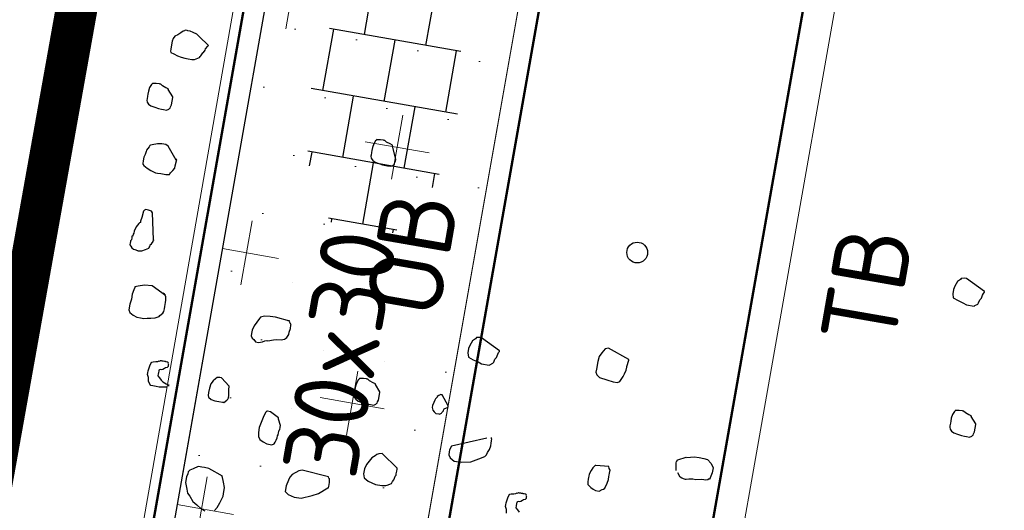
# Model space of a CAD drawing. Header units: metres. Extents: x 2514 to 227642, y 1683 to 852646.
# Tile 155 of 256: x 113811.71 to 113816.44, y 426277.42 to 426279.78. Entities that reach past the tile are written whole.
import ezdxf
from ezdxf.enums import TextEntityAlignment as Align
from ezdxf.lldxf.tags import DXFTag

# ---------------------------------------------------------------- set-up
doc = ezdxf.new("R2010")
doc.units = ezdxf.units.M
doc.linetypes.add('XX-CENTER', pattern=[8, 5, -1, 1, -1])
for name, color, linetype, lineweight in [('B-WE-KG-GRENS_PERCEEL-GV', 252, 'KG-PERCEEL', 18), ('N-WE-GR-BOMENZAND-A-200', 32, 'Continuous', 18), ('N-WE-GR-BOMENZAND-G', 30, 'Continuous', 35), ('N-WE-GR-BOOM-S', 94, 'Continuous', 25), ('N-WE-KG-WERKGRENS-G', 7, 'XX-CENTER', 35), ('N-WE-VH-KANTOPSLUITING-T18', 1, 'Continuous', 18), ('N-WE-VH-KANTOPSLUITING_ACHTERKANTBAND-G', 1, 'Continuous', 50), ('N-WE-VH-KANTOPSLUITING_OPSLUITBAND_100X200-G', 1, 'Continuous', 18), ('N-WE-VH-KANTOPSLUITING_TROTTOIRBAND_130 150-G', 2, 'Continuous', 13), ('N-WE-VH-VERHARDING_TEGEL-S', 1, 'Continuous', 25), ('N-WE-VH-VERKANTING-G', 252, 'Continuous', 5)]:
    doc.layers.add(name, color=color, linetype=linetype, lineweight=lineweight)
doc.styles.add('NLCS-ISO', font='NLCS-ISO.ttf', dxfattribs={"height": 1.8})
doc.styles.add('NLCS-ISO-M200-T18', font='NLCS-ISO.ttf', dxfattribs={"height": 0.36})
doc.styles.get("Standard").update_dxf_attribs({"font": 'romans'})
tags = doc.linetypes.add('KG-PERCEEL', pattern='A,5.5,-2,["P",Standard,S=1.8,R=0,X=-0.5,Y=-0.9],-2,5.5,-2,[5,NLCS.SHX,S=0.75,R=0,X=0,Y=0],-2', length=19).pattern_tags.tags
tags[6] = DXFTag(74, 10)

# ---------------------------------------------------------------- blocks, each defined once
blk = doc.blocks.new('SVH-TEGEL_300X300_DUN_HALFST_KL-SO')
for p, q in [((1.110223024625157e-15, -1.78372119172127), (1.110223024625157e-15, 1.78372119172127)), ((-1.83708385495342, 1.5), (-1.499999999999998, 1.5)), ((-1.499999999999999, -1.600165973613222), (-1.499999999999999, 1.600165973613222)), ((2.220446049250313e-15, 1.5), (1.500000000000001, 1.5)), ((1.500000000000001, -1.600165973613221), (1.500000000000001, 1.600165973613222)), ((-3.08021532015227, 0.7500000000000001), (-2.999999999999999, 0.7500000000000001)), ((-2.999999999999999, -0.8349495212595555), (-2.999999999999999, 0.834949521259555)), ((-1.499999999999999, 0.7500000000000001), (1.110223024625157e-15, 0.7500000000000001)), ((1.500000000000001, 0.7500000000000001), (3, 0.7500000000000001)), ((3, -0.8349495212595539), (3, 0.8349495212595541)), ((-2.999999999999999, 0), (-1.499999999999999, 0)), ((0, 0), (1.500000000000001, 0)), ((3, 0), (3.39489953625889, 0)), ((-3.08021532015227, -0.7500000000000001), (-3, -0.7500000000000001)), ((-1.5, -0.7500000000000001), (0, -0.7500000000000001)), ((1.499999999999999, -0.7500000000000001), (3, -0.7500000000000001)), ((-1.837083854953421, -1.5), (-1.499999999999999, -1.5)), ((1.110223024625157e-15, -1.5), (1.500000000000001, -1.5))]:
    blk.add_line(p, q)
at = {"style": 'NLCS-ISO'}
blk.add_attdef('FORMAAT', text='', height=1.8, dxfattribs=at).set_placement((-3.18021532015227, -2.887924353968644e-16), align=Align.MIDDLE_RIGHT)
blk.add_attdef('KLEUR', text='', height=1.8, dxfattribs=at).set_placement((3.49489953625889, -6.891423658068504e-16), align=Align.MIDDLE_LEFT)
at = {"style": 'NLCS-ISO', "flags": 1}
blk.add_attdef('FUNCTIE', text='', height=1.8, dxfattribs=at).set_placement((0.1159930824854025, -3.584775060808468), align=Align.MIDDLE_CENTER)
blk = doc.blocks.new('SGR-BOOM_11')
at = {"flags": 128}
for points in [[(-4.403274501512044, 1.249938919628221), (-4.508570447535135, 1.317928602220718), (-4.533227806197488, 1.336581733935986), (-4.570534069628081, 1.349019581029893), (-4.601421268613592, 1.355234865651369), (-4.626296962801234, 1.355234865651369), (-4.632308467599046, 1.355234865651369), (-4.650968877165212, 1.355234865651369), (-4.657184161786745, 1.349019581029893), (-4.669614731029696, 1.342804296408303), (-4.688056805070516, 1.324143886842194), (-4.712947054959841, 1.299690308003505), (-4.737604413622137, 1.281029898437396), (-4.750034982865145, 1.256161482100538), (-4.756264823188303, 1.231285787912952), (-4.756264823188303, 1.194394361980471), (-4.756264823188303, 1.150865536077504), (-4.756264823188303, 1.132212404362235), (-4.750034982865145, 1.119774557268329), (-4.719147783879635, 1.113559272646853), (-4.681856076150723, 1.10153626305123), (-4.644739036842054, 1.095313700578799), (-4.60765110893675, 1.089098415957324), (-4.576763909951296, 1.089098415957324), (-4.539443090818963, 1.089098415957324), (-4.514785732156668, 1.095313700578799), (-4.483694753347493, 1.113559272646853), (-4.471467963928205, 1.119774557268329), (-4.465238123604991, 1.132212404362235), (-4.459037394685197, 1.138427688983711), (-4.446592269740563, 1.169518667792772), (-4.44037698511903, 1.175741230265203), (-4.428150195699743, 1.200609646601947), (-4.428150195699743, 1.21263265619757), (-4.409489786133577, 1.243723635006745), (-4.403274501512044, 1.249938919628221)], [(-4.657184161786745, 0.7048133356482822), (-4.712947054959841, 0.766995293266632), (-4.712947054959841, 0.7732105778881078), (-4.737604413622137, 0.7794331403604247), (-4.774910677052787, 0.7918709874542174), (-4.793352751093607, 0.8038939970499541), (-4.799582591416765, 0.8038939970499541), (-4.805797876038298, 0.8038939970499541), (-4.836685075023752, 0.8038939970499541), (-4.867776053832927, 0.7980862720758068), (-4.873991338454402, 0.7980862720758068), (-4.873991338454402, 0.7918709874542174), (-4.880206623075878, 0.7856484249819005), (-4.892433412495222, 0.7545574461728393), (-4.898648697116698, 0.7172511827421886), (-4.898648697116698, 0.6865750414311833), (-4.898648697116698, 0.6679219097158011), (-4.898648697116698, 0.6430462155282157), (-4.898648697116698, 0.630608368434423), (-4.892433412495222, 0.6119552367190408), (-4.873991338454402, 0.593716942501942), (-4.84911564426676, 0.5812790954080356), (-4.812013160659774, 0.5750638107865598), (-4.774910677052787, 0.5688412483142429), (-4.743819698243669, 0.5688412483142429), (-4.725377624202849, 0.5688412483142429), (-4.694286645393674, 0.5688412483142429), (-4.675830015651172, 0.5812790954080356), (-4.669614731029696, 0.5874943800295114), (-4.663399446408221, 0.593716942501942), (-4.663399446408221, 0.605739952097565), (-4.657184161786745, 0.6243930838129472), (-4.657184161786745, 0.699012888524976), (-4.657184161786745, 0.7048133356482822)], [(-2.440190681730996, 0.4822057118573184), (-2.495939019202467, 0.605739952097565), (-2.495939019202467, 0.6119552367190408), (-2.520814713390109, 0.6181705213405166), (-2.557917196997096, 0.630608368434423), (-2.576373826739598, 0.6430462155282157), (-2.582589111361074, 0.6430462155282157), (-2.58880439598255, 0.6430462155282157), (-2.619895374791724, 0.6430462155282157), (-2.650782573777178, 0.6368309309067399), (-2.656997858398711, 0.6368309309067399), (-2.656997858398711, 0.630608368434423), (-2.663213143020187, 0.6243930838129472), (-2.675439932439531, 0.593716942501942), (-2.681669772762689, 0.5564034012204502), (-2.681669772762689, 0.5253124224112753), (-2.681669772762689, 0.5066592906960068), (-2.681669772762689, 0.4822057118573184), (-2.681669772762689, 0.4697678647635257), (-2.675439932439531, 0.4511147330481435), (-2.656997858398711, 0.4324543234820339), (-2.632122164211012, 0.4200237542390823), (-2.595019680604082, 0.4138011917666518), (-2.557917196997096, 0.407585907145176), (-2.526826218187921, 0.407585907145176), (-2.508384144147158, 0.407585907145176), (-2.477293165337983, 0.407585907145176), (-2.458851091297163, 0.4200237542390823), (-2.452621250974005, 0.4262390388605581), (-2.446405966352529, 0.4324543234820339), (-2.446405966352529, 0.4448921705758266), (-2.440190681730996, 0.4635453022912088), (-2.440190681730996, 0.4759831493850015), (-2.440190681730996, 0.4822057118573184)], [(3.35434682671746, 0.2073576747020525), (3.162415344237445, 0.3002157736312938), (3.143754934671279, 0.3002157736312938), (3.112867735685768, 0.294000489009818), (3.106652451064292, 0.2815626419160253), (3.08177675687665, 0.2566869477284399), (3.06333468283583, 0.2073576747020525), (3.057119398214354, 0.1762666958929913), (3.057119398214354, 0.1327378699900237), (3.069549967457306, 0.09584644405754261), (3.119083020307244, 0.07719331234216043), (3.168616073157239, 0.06475546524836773), (3.205733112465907, 0.05231761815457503), (3.279938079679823, 0.05231761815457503), (3.286153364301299, 0.05853290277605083), (3.311029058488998, 0.07719331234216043), (3.317244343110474, 0.08962388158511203), (3.32345962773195, 0.1203000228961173), (3.335686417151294, 0.1389604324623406), (3.34190170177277, 0.1700514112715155), (3.348116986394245, 0.188704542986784), (3.35434682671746, 0.2011423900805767), (3.35434682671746, 0.2073576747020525)], [(0.09870214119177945, -1.028821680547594), (-0.1118897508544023, -0.9546167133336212), (-0.1427769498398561, -0.9670545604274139), (-0.1674343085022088, -1.010161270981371), (-0.1860947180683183, -1.047474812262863), (-0.192310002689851, -1.097218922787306), (-0.192310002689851, -1.171423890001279), (-0.192310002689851, -1.202514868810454), (-0.1798648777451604, -1.226975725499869), (-0.1489922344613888, -1.245628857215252), (-0.07458348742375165, -1.258066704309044), (-0.01280908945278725, -1.26428198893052), (0.03071245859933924, -1.26428198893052), (0.04915453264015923, -1.251844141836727), (0.05538437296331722, -1.239406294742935), (0.07404478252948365, -1.196292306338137), (0.08024551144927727, -1.171423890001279), (0.09248685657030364, -1.134110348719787), (0.09248685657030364, -1.103434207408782), (0.09248685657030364, -1.097218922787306), (0.09870214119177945, -1.03503696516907), (0.09870214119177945, -1.028821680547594)], [(3.492393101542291, -1.059912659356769), (3.436630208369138, -0.9981455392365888), (3.436630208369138, -0.9919229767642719), (3.411754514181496, -0.9857076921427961), (3.374652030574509, -0.9732698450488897), (3.356006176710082, -0.960831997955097), (3.349776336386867, -0.960831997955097), (3.343561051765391, -0.960831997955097), (3.31268840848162, -0.960831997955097), (3.281801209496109, -0.9670545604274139), (3.275571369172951, -0.9670545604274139), (3.275571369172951, -0.9732698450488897), (3.269356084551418, -0.9794851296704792), (3.256925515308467, -1.010161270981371), (3.250710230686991, -1.047474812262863), (3.250710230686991, -1.078565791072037), (3.250710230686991, -1.097218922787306), (3.250710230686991, -1.121679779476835), (3.250710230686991, -1.134110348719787), (3.256925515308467, -1.15277075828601), (3.275571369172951, -1.171423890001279), (3.300243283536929, -1.183861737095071), (3.33754954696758, -1.190077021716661), (3.374652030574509, -1.196292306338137), (3.40553922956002, -1.196292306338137), (3.424185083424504, -1.196292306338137), (3.455072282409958, -1.196292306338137), (3.473732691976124, -1.183861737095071), (3.4799479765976, -1.177639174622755), (3.486163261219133, -1.171423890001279), (3.486163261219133, -1.158986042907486), (3.492393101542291, -1.140332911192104), (3.492393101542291, -1.066127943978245), (3.492393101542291, -1.059912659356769)], [(-1.139755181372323, -1.158986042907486), (-1.331686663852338, -1.066127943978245), (-1.350347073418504, -1.066127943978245), (-1.381234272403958, -1.072343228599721), (-1.387449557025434, -1.084781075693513), (-1.412325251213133, -1.109241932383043), (-1.430767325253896, -1.158986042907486), (-1.436982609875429, -1.190077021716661), (-1.436982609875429, -1.233191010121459), (-1.42455204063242, -1.27049727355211), (-1.3750044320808, -1.289157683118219), (-1.325471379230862, -1.301588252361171), (-1.288368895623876, -1.313611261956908), (-1.214163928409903, -1.313611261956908), (-1.207948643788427, -1.307395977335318), (-1.183072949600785, -1.289157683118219), (-1.176857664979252, -1.276719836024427), (-1.170642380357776, -1.245628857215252), (-1.158415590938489, -1.226975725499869), (-1.152185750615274, -1.196292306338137), (-1.145970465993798, -1.177639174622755), (-1.139755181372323, -1.165201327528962), (-1.139755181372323, -1.158986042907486)], [(-2.204941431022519, -1.747225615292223), (-2.26068976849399, -1.685458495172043), (-2.26068976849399, -1.679243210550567), (-2.285347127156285, -1.67302064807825), (-2.322667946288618, -1.660590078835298), (-2.341110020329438, -1.648152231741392), (-2.347325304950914, -1.648152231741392), (-2.353555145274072, -1.648152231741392), (-2.3844277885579, -1.648152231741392), (-2.415518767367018, -1.654367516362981), (-2.421734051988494, -1.654367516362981), (-2.421734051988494, -1.660590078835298), (-2.427760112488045, -1.666805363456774), (-2.440190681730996, -1.697896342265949), (-2.446405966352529, -1.734795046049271), (-2.446405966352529, -1.765886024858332), (-2.446405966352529, -1.784539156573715), (-2.446405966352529, -1.808992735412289), (-2.446405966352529, -1.821430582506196), (-2.440190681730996, -1.840083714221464), (-2.421734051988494, -1.858736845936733), (-2.396872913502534, -1.871174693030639), (-2.359770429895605, -1.877397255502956), (-2.322667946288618, -1.883612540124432), (-2.291576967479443, -1.883612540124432), (-2.273120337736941, -1.883612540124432), (-2.242029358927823, -1.883612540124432), (-2.223587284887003, -1.871174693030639), (-2.217372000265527, -1.864959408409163), (-2.211142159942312, -1.858736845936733), (-2.211142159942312, -1.846306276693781), (-2.204941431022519, -1.827645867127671), (-2.204941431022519, -1.75344817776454), (-2.204941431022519, -1.747225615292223)], [(-1.534403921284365, -1.76753809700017), (-1.610472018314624, -1.67302064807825), (-1.6166873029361, -1.67302064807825), (-1.622698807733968, -1.67302064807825), (-1.635143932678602, -1.679243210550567), (-1.641359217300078, -1.685458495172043), (-1.653789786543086, -1.697896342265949), (-1.653789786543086, -1.704111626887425), (-1.666234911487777, -1.722357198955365), (-1.672231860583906, -1.734795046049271), (-1.678461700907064, -1.759663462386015), (-1.684676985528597, -1.79075444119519), (-1.684676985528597, -1.808992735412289), (-1.672231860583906, -1.833868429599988), (-1.660005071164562, -1.846306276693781), (-1.641359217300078, -1.858736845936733), (-1.610472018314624, -1.858736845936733), (-1.604256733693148, -1.858736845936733), (-1.585596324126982, -1.846306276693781), (-1.585596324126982, -1.840083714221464), (-1.579381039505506, -1.833868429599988), (-1.573165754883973, -1.821430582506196), (-1.573165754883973, -1.815215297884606), (-1.567154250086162, -1.803192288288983), (-1.534403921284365, -1.779975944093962), (-1.534403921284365, -1.773760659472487), (-1.534403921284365, -1.76753809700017)], [(-3.641545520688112, -1.945379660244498), (-3.728399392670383, -1.877397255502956), (-3.746841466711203, -1.877397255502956), (-3.771717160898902, -1.883612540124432), (-3.783943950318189, -1.896050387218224), (-3.802589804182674, -1.920511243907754), (-3.82125021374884, -1.951602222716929), (-3.827465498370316, -1.995123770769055), (-3.827465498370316, -2.038237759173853), (-3.827465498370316, -2.069328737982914), (-3.82125021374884, -2.081766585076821), (-3.790159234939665, -2.100419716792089), (-3.753056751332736, -2.106642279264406), (-3.715954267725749, -2.106642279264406), (-3.678648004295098, -2.106642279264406), (-3.672636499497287, -2.106642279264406), (-3.666421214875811, -2.106642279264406), (-3.641545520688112, -2.081766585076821), (-3.635330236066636, -2.069328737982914), (-3.629100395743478, -2.056890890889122), (-3.629100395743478, -2.032022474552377), (-3.641545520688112, -1.96403279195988), (-3.641545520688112, -1.957817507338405), (-3.641545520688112, -1.945379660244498)], [(0.08627157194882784, -2.075551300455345), (-0.03748100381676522, -2.087981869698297), (-0.04369628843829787, -2.087981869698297), (-0.04991157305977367, -2.094204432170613), (-0.06234214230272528, -2.112442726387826), (-0.07458348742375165, -2.143533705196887), (-0.0870140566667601, -2.180839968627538), (-0.0870140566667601, -2.199500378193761), (-0.0870140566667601, -2.211523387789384), (-0.0870140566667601, -2.230176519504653), (-0.0870140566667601, -2.255044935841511), (-0.08079877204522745, -2.279920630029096), (-0.06234214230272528, -2.292358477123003), (-0.04991157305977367, -2.304796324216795), (-0.02503587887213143, -2.316812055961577), (-0.0003785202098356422, -2.323034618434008), (0.03672396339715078, -2.323034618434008), (0.06159965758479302, -2.304796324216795), (0.07404478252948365, -2.298573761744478), (0.08627157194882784, -2.286135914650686), (0.09870214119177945, -2.236391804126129), (0.1049174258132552, -2.199500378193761), (0.1049174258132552, -2.168409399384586), (0.1049174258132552, -2.155971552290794), (0.1049174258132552, -2.137318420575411), (0.1049174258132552, -2.106642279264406), (0.09248685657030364, -2.094204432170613), (0.08627157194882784, -2.075551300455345)], [(-3.121499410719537, -2.162186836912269), (-3.208134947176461, -2.118658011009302), (-3.239022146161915, -2.118658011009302), (-3.245237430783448, -2.118658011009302), (-3.251452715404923, -2.131095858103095), (-3.263897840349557, -2.168409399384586), (-3.276328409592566, -2.21773867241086), (-3.28855519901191, -2.286135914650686), (-3.28855519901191, -2.335465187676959), (-3.282339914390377, -2.372778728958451), (-3.263897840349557, -2.397647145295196), (-3.226780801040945, -2.415892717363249), (-3.189489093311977, -2.428330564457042), (-3.158601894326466, -2.428330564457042), (-3.139941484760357, -2.428330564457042), (-3.121499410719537, -2.415892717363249), (-3.115284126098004, -2.397647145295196), (-3.109054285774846, -2.378994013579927), (-3.10283900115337, -2.354125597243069), (-3.10283900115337, -2.335465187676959), (-3.096623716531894, -2.323034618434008), (-3.096623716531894, -2.304796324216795), (-3.096623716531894, -2.292358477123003), (-3.096623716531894, -2.279920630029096), (-3.090408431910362, -2.27370534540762), (-3.090408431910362, -2.248829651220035), (-3.090408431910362, -2.230176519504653), (-3.121499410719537, -2.174624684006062), (-3.121499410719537, -2.162186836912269)], [(-1.913914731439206, -2.440761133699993), (-2.080985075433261, -2.329249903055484), (-2.112076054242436, -2.335465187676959), (-2.130518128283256, -2.347903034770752), (-2.14296325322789, -2.360340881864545), (-2.173850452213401, -2.385216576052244), (-2.211142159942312, -2.459421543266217), (-2.223587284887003, -2.502943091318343), (-2.223587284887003, -2.552279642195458), (-2.211142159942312, -2.589585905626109), (-2.16782439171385, -2.614046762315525), (-2.09341564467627, -2.632699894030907), (-2.031437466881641, -2.632699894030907), (-1.994349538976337, -2.62647733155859), (-1.981904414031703, -2.620262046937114), (-1.944801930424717, -2.595801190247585), (-1.938586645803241, -2.577148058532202), (-1.92614152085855, -2.558494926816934), (-1.92614152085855, -2.552279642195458), (-1.920144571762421, -2.521188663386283), (-1.913914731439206, -2.50916565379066), (-1.913914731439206, -2.496727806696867), (-1.913914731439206, -2.471852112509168), (-1.913914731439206, -2.4531989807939), (-1.913914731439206, -2.440761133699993)], [(-2.55170191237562, -2.638915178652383), (-2.81182685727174, -2.620262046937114), (-2.842714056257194, -2.632699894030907), (-2.898462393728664, -2.676228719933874), (-2.917122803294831, -2.707319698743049), (-2.923338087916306, -2.737995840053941), (-2.935579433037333, -2.793955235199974), (-2.935579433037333, -2.849507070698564), (-2.904692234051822, -2.874375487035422), (-2.842714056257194, -2.886813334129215), (-2.774724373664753, -2.886813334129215), (-2.675439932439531, -2.843284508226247), (-2.619895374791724, -2.812193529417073), (-2.539256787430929, -2.744211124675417), (-2.533041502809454, -2.744211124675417), (-2.533041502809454, -2.725557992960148), (-2.533041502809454, -2.713120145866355), (-2.533041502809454, -2.688659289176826), (-2.539256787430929, -2.657568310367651), (-2.545486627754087, -2.651353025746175), (-2.55170191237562, -2.638915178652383)]]:
    blk.add_lwpolyline(points, close=True, dxfattribs=at)
for points in [[(-4.521001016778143, 0.1103512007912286), (-4.620081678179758, 0.2280849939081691), (-4.644739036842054, 0.2405228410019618), (-4.681856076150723, 0.2405228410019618), (-4.725377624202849, 0.2343002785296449), (-4.774910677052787, 0.2156471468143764), (-4.787137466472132, 0.2094318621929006), (-4.793352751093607, 0.2032092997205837), (-4.799582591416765, 0.191193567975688), (-4.81822844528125, 0.1538800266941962), (-4.81822844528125, 0.1414421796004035), (-4.824443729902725, 0.1103512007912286), (-4.83067357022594, 0.08589762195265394), (-4.83067357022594, 0.04858408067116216), (-4.83067357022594, 0.02371566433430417), (-4.83067357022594, 0.01749310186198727), (-4.81822844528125, 0.005062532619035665), (-4.781125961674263, -0.013183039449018), (-4.743819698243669, -0.0318361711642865), (-4.694286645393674, -0.0442740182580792), (-4.675830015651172, -0.0442740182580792), (-4.644739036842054, -0.0442740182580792), (-4.595205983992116, -0.0442740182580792), (-4.55810350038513, -0.0380514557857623), (-4.55810350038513, -0.0318361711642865), (-4.551888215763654, -0.0193983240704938), (-4.533227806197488, 0.005062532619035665), (-4.521001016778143, 0.02993094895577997), (-4.521001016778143, 0.05480664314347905), (-4.514785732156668, 0.1165737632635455), (-4.514785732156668, 0.1165737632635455), (-4.521001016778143, 0.1103512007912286), (-4.514785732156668, 0.1165737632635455), (-4.514785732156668, 0.1165737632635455), (-4.521001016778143, 0.1165737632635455)], [(-4.601421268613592, -0.6822577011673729), (-4.657184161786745, -0.4281442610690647), (-4.669614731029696, -0.4157064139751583), (-4.700501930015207, -0.4094838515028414), (-4.725377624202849, -0.4094838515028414), (-4.737604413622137, -0.4157064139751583), (-4.743819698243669, -0.4281442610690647), (-4.750034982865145, -0.4903262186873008), (-4.756264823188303, -0.5272176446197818), (-4.756264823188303, -0.5334329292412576), (-4.756264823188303, -0.5396554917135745), (-4.762480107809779, -0.5458707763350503), (-4.768695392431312, -0.5520933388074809), (-4.787137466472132, -0.5893996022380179), (-4.799582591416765, -0.6325135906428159), (-4.799582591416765, -0.6511667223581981), (-4.805797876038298, -0.6636045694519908), (-4.805797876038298, -0.6822577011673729), (-4.812013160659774, -0.6822577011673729), (-4.812013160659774, -0.6884729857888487), (-4.812013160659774, -0.7009108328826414), (-4.812013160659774, -0.7191564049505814), (-4.81822844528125, -0.7315869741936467), (-4.81822844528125, -0.7440248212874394), (-4.81822844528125, -0.7502473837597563), (-4.81822844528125, -0.7689005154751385), (-4.805797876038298, -0.7813383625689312), (-4.793352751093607, -0.7937689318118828), (-4.774910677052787, -0.8057919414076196), (-4.762480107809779, -0.8057919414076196), (-4.737604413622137, -0.8120072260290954), (-4.731592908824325, -0.8120072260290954), (-4.694286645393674, -0.8057919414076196), (-4.663399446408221, -0.787553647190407), (-4.632308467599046, -0.7689005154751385), (-4.632308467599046, -0.7626779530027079), (-4.632308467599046, -0.7564626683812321), (-4.626296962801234, -0.7564626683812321), (-4.626296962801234, -0.7378095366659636), (-4.613866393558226, -0.7253716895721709), (-4.601421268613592, -0.7009108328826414), (-4.601421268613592, -0.6822577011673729), (-4.601421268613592, -0.6822577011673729), (-4.601421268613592, -0.6884729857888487)], [(-4.397059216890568, -1.190077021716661), (-4.539443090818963, -1.121679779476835), (-4.613866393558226, -1.127895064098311), (-4.669614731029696, -1.146548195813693), (-4.700501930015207, -1.158986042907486), (-4.700501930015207, -1.165201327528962), (-4.706717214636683, -1.190077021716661), (-4.712947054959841, -1.233191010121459), (-4.712947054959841, -1.282935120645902), (-4.719147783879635, -1.332264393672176), (-4.719147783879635, -1.388231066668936), (-4.706717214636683, -1.412691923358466), (-4.669614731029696, -1.431345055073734), (-4.632308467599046, -1.443782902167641), (-4.595205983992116, -1.443782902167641), (-4.564318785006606, -1.443782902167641), (-4.533227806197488, -1.43756033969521), (-4.496125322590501, -1.431345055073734), (-4.459037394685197, -1.418907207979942), (-4.421920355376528, -1.400668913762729), (-4.415705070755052, -1.388231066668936), (-4.39082937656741, -1.363355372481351), (-4.384614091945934, -1.344702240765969), (-4.384614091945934, -1.319826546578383), (-4.384614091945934, -1.295372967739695), (-4.384614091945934, -1.258066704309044), (-4.384614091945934, -1.233191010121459), (-4.39082937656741, -1.202514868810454), (-4.409489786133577, -1.177639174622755), (-4.421920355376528, -1.171423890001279)], [(-3.177043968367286, -1.226975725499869), (-3.319646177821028, -1.214537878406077), (-3.344318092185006, -1.214537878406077), (-3.369193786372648, -1.214537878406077), (-3.424942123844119, -1.220753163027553), (-3.437168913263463, -1.226975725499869), (-3.462044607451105, -1.239406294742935), (-3.468259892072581, -1.251844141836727), (-3.505362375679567, -1.332264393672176), (-3.517807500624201, -1.375793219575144), (-3.517807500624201, -1.406469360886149), (-3.517807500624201, -1.431345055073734), (-3.505362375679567, -1.449998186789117), (-3.486716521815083, -1.462436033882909), (-3.468259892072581, -1.481089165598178), (-3.437168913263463, -1.481089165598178), (-3.400066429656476, -1.468651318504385), (-3.381420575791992, -1.456213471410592), (-3.36296394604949, -1.449998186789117), (-3.350533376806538, -1.449998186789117), (-3.300985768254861, -1.431345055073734), (-3.276328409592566, -1.425122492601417), (-3.226780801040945, -1.418907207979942), (-3.19568982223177, -1.406469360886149), (-3.189489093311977, -1.400668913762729), (-3.177043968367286, -1.388231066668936), (-3.164817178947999, -1.357140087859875), (-3.164817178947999, -1.332264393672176), (-3.158601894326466, -1.295372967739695), (-3.158601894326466, -1.26428198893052), (-3.158601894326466, -1.258066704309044), (-3.171032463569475, -1.245628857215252), (-3.177043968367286, -1.233191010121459), (-3.177043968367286, -1.226975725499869), (-3.183259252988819, -1.226975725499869), (-3.19568982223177, -1.226975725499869), (-3.19568982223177, -1.220753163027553)], [(-4.229988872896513, -2.056890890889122), (-4.304193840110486, -2.069328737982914), (-4.33508103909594, -2.069328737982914), (-4.366172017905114, -2.069328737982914), (-4.384614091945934, -2.069328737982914), (-4.397059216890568, -2.056890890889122), (-4.415705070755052, -2.032022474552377), (-4.421920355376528, -1.995123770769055), (-4.434147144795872, -1.970255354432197), (-4.434147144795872, -1.951602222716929), (-4.434147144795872, -1.932941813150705), (-4.428150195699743, -1.883612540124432), (-4.421920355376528, -1.858736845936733), (-4.415705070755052, -1.846306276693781), (-4.403274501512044, -1.840083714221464), (-4.378602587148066, -1.833868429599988), (-4.359956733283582, -1.827645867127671), (-4.347511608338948, -1.821430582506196), (-4.341296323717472, -1.821430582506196), (-4.33508103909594, -1.815215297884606), (-4.329069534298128, -1.815215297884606), (-4.322854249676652, -1.815215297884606), (-4.316624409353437, -1.815215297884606), (-4.310409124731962, -1.815215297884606), (-4.297978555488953, -1.815215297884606), (-4.291763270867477, -1.815215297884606), (-4.285533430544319, -1.815215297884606), (-4.27953648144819, -1.815215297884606), (-4.267091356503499, -1.815215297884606), (-4.260876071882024, -1.821430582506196), (-4.260876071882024, -1.827645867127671), (-4.254660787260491, -1.840083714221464), (-4.254660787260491, -1.846306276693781), (-4.254660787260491, -1.858736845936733), (-4.260876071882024, -1.871174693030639), (-4.273306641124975, -1.877397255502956), (-4.27953648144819, -1.877397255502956), (-4.285533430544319, -1.883612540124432), (-4.297978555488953, -1.896050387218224), (-4.310409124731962, -1.9022656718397), (-4.322854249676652, -1.9022656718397), (-4.33508103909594, -1.908488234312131), (-4.33508103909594, -1.914288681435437), (-4.33508103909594, -1.920511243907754), (-4.33508103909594, -1.932941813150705), (-4.33508103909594, -1.939164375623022), (-4.33508103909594, -1.945379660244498), (-4.33508103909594, -1.96403279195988), (-4.316624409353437, -1.98269320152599), (-4.297978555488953, -2.001346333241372), (-4.27953648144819, -2.013369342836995), (-4.260876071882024, -2.019584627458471), (-4.242215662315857, -2.025799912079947), (-4.229988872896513, -2.032022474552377), (-4.223773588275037, -2.032022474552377), (-4.217558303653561, -2.032022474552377), (-4.217558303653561, -2.038237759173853), (-4.217558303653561, -2.04446032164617)], [(0.7304778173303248, -2.001346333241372), (0.7180326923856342, -1.932941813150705), (0.7180326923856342, -1.92672652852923), (0.7180326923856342, -1.914288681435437), (0.7242479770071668, -1.908073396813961), (0.7242479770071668, -1.9022656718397), (0.7304778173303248, -1.896050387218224), (0.8046827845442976, -1.858736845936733), (0.8108835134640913, -1.858736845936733), (0.8790915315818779, -1.840083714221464), (0.928624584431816, -1.840083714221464), (0.9719423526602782, -1.840083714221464), (1.009044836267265, -1.846306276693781), (1.052362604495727, -1.877397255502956), (1.077238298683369, -1.914288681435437), (1.077238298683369, -1.945379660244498), (1.077238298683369, -1.96403279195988), (1.064793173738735, -2.013369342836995), (1.064793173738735, -2.025799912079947), (1.058592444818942, -2.025799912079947), (1.046147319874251, -2.038237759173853), (1.027705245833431, -2.04446032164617), (0.9903844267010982, -2.04446032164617), (0.9348398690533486, -2.056890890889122), (0.9037488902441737, -2.056890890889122), (0.8666464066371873, -2.063113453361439), (0.841770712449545, -2.069328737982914), (0.8357737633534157, -2.069328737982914), (0.823328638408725, -2.069328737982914), (0.7984529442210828, -2.063113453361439), (0.7800108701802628, -2.056890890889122), (0.7518164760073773, -2.021243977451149)], [(-1.115097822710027, -2.007561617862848), (-1.436982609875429, -2.143533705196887), (-1.44941317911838, -2.180839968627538), (-1.44941317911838, -2.199500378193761), (-1.44941317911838, -2.230176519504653), (-1.430767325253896, -2.255044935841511), (-1.387449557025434, -2.279920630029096), (-1.319459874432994, -2.279920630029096), (-1.226390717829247, -2.261267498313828), (-1.158415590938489, -2.21773867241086), (-1.102652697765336, -2.187062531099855), (-1.090222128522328, -2.168409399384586), (-1.084006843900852, -2.143533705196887), (-1.071561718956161, -2.112442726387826), (-1.06555021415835, -2.075551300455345), (-1.06555021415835, -2.050675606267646), (-1.06555021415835, -2.025799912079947), (-1.06555021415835, -2.007561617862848), (-1.071561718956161, -2.007561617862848), (-1.071561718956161, -2.001346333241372), (-1.071561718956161, -1.995123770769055)], [(-0.8054252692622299, -2.688659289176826), (-0.8116405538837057, -2.651353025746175), (-0.8238673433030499, -2.62647733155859), (-0.8238673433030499, -2.608239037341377), (-0.8238673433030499, -2.589585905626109), (-0.8178558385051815, -2.539841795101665), (-0.8116405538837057, -2.514966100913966), (-0.8054252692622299, -2.502943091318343), (-0.7929801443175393, -2.496727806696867), (-0.7683227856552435, -2.490512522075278), (-0.749662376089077, -2.484289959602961), (-0.7372318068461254, -2.478074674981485), (-0.7310165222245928, -2.478074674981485), (-0.724801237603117, -2.471852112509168), (-0.718571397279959, -2.471852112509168), (-0.7125744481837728, -2.471852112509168), (-0.7063446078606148, -2.471852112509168), (-0.700129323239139, -2.471852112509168), (-0.6876841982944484, -2.471852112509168), (-0.6814834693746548, -2.471852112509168), (-0.6752536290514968, -2.471852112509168), (-0.6690383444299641, -2.471852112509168), (-0.6568115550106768, -2.471852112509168), (-0.6505962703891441, -2.478074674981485), (-0.6505962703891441, -2.484289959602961), (-0.6443664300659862, -2.496727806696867), (-0.6443664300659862, -2.502943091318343), (-0.6443664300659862, -2.514966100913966), (-0.6505962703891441, -2.527403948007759), (-0.6630268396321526, -2.533619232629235), (-0.6690383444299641, -2.533619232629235), (-0.6752536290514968, -2.539841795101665), (-0.6876841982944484, -2.552279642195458), (-0.700129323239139, -2.558494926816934), (-0.7125744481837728, -2.558494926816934), (-0.724801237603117, -2.56471021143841), (-0.724801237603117, -2.570932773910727), (-0.724801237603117, -2.577148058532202), (-0.724801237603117, -2.589585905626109), (-0.724801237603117, -2.595801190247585), (-0.724801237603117, -2.602023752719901), (-0.724801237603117, -2.620262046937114), (-0.7063446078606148, -2.638915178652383), (-0.6876841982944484, -2.657568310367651)], [(-3.573555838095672, -3.146734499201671), (-3.554895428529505, -3.115643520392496), (-3.536249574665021, -3.066314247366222), (-3.524022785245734, -3.022785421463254), (-3.517807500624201, -2.998331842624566), (-3.517807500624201, -2.973456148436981), (-3.517807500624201, -2.9116890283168), (-3.536249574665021, -2.861944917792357), (-3.56112526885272, -2.806393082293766), (-3.567340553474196, -2.806393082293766), (-3.573555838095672, -2.800177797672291), (-3.579567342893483, -2.800177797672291), (-3.579567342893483, -2.800177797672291), (-3.666421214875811, -2.769086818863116), (-3.697308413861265, -2.756648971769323), (-3.740626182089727, -2.756648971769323), (-3.765487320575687, -2.756648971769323), (-3.783943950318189, -2.756648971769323), (-3.802589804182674, -2.756648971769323), (-3.845922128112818, -2.787739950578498), (-3.877013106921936, -2.806393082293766), (-3.88923989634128, -2.824631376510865), (-3.88923989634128, -2.843284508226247), (-3.895455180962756, -2.874375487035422), (-3.895455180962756, -2.929927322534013), (-3.870783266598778, -2.992109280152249), (-3.858352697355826, -3.029007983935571), (-3.833477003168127, -3.053876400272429), (-3.796374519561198, -3.097405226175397), (-3.753056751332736, -3.121866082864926), (-3.703509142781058, -3.152957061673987), (-3.666421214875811, -3.165387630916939)]]:
    blk.add_lwpolyline(points, dxfattribs=at)
blk.add_circle((0, 0), 0.1)

msp = doc.modelspace()

# ---------------------------------------------------------------- hatches: boundary and pattern name
at = {"layer": 'N-WE-GR-BOMENZAND-A-200', "lineweight": 5, "ltscale": 0.2}
h = msp.add_hatch(dxfattribs=at)
h.set_pattern_fill('AGR-BOMENZAND-SO', color=252, scale=0.2, pattern_type=2)
h.set_pattern_definition([(350.0500476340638, (0, 0), (0.1503322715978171, 0.2782089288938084), [0, -0.3]), (350.0500476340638, (0, 0), (0.7235918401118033, 0.5076069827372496), [0.3125, -0.9375]), (80.05004763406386, (0.1269017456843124, -0.1808979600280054), (-0.5076069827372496, 0.7235918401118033), [0.3124999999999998, -0.9374999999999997])])
h.paths.add_polyline_path([(113813.3996677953, 426282.7558786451), (113814.5814095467, 426282.5473446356), (113813.1867124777, 426274.6437333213), (113812.0049707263, 426274.8522673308)])
at = {"layer": 'N-WE-VH-VERKANTING-G', "ltscale": 0.2}
h = msp.add_hatch(dxfattribs=at)
h.set_pattern_fill('ANSI31', color=256, scale=0.2, angle=45)
h.set_pattern_definition([(80.05004763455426, (113662.6247653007, 426390.9573887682), (-0.625449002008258, 0.1097203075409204), [])])
edge = h.paths.add_edge_path()
edge.add_line((113821.77048481, 426280.1314931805), (113823.7744089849, 426279.9782758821))
edge.add_line((113823.7744089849, 426279.9782758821), (113823.8095836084, 426280.1751588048))
edge.add_line((113823.8095836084, 426280.1751588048), (113829.890761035, 426279.4962211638))
edge.add_line((113829.890761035, 426279.4962211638), (113829.7162633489, 426278.5196500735))
edge.add_line((113829.7162633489, 426278.5196500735), (113813.0688550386, 426281.4566409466))
edge.add_line((113813.0688550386, 426281.4566409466), (113813.1870314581, 426282.1263351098))
edge.add_line((113813.1870314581, 426282.1263351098), (113815.8942249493, 426281.359991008))
edge.add_line((113815.8942249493, 426281.359991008), (113815.8608783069, 426281.1663018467))
edge.add_arc((113815.052094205, 426259.1533223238), 22.02783237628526, 72.2407763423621, 87.89582865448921, ccw=False)

# ---------------------------------------------------------------- linework, layer by layer
at = {"layer": 'B-WE-KG-GRENS_PERCEEL-GV', "ltscale": 0.2}
msp.add_lwpolyline([(113811.2610000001, 426271.4520000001), (113811.2690000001, 426271.4960000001), (113813.3380000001, 426283.2800000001)], dxfattribs=at)
at = {"layer": 'N-WE-GR-BOMENZAND-G', "lineweight": 5, "ltscale": 0.2, "flags": 128}
msp.add_lwpolyline([(113813.3996677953, 426282.7558786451), (113814.5814095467, 426282.5473446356), (113813.1867124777, 426274.6437333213), (113812.0049707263, 426274.8522673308)], close=True, dxfattribs=at)
at = {"layer": 'N-WE-KG-WERKGRENS-G', "ltscale": 0.5, "const_width": 0.2, "flags": 128}
msp.add_lwpolyline([(113796.5600099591, 426314.1185901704), (113817.4283709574, 426310.308404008), (113808.5437651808, 426260.6199579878), (113786.0695404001, 426264.6384903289), (113790.1358045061, 426286.8001435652), (113791.9153390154, 426286.4736310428)], close=True, dxfattribs=at)
at = {"layer": 'N-WE-VH-KANTOPSLUITING_ACHTERKANTBAND-G', "ltscale": 0.2}
for points in [[(113786.4570166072, 426271.0399890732), (113789.3843718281, 426287.7371354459), (113791.3252512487, 426287.396859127), (113796.1278924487, 426314.7903242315), (113818.2632326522, 426310.8926687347), (113809.2127506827, 426259.6044762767)], [(113815.9109065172, 426282.3129563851), (113814.5162094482, 426274.4093450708)]]:
    msp.add_lwpolyline(points, dxfattribs=at)
at = {"layer": 'N-WE-VH-KANTOPSLUITING_ACHTERKANTBAND-G', "ltscale": 0.2, "flags": 128}
msp.add_lwpolyline([(113814.5335872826, 426274.5078235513), (113813.3025715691, 426274.7248497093), (113814.6625129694, 426282.4315040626), (113815.8935286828, 426282.2144779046)], dxfattribs=at)
at = {"layer": 'N-WE-VH-KANTOPSLUITING_OPSLUITBAND_100X200-G'}
msp.add_line((113814.5814095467, 426282.5473446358), (113813.1867124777, 426274.6437333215), dxfattribs=at)
at = {"layer": 'N-WE-VH-KANTOPSLUITING_OPSLUITBAND_100X200-G', "ltscale": 0.2}
msp.add_lwpolyline([(113786.3585316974, 426271.0573305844), (113789.3031428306, 426287.8529018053), (113791.2440222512, 426287.5126254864), (113796.0466762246, 426314.906163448), (113818.3790953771, 426310.973805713), (113809.2938705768, 426259.4887290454)], dxfattribs=at)
at = {"layer": 'N-WE-VH-KANTOPSLUITING_TROTTOIRBAND_130 150-G', "ltscale": 0.2}
msp.add_lwpolyline([(113816.0586284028, 426282.2869132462), (113814.6639313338, 426274.3833019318)], dxfattribs=at)

# ---------------------------------------------------------------- block references
at = {"layer": 'N-WE-GR-BOOM-S', "ltscale": 0.2, "xscale": 0.5, "yscale": 0.5, "rotation": 350.0500476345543}
msp.add_blockref('SGR-BOOM_11', (113814.6750948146, 426278.6618358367), dxfattribs=at)
at = {"layer": 'N-WE-VH-VERHARDING_TEGEL-S', "xscale": 0.2, "yscale": 0.2, "zscale": 0.2, "rotation": 80.01356216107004}
msp.add_blockref('SVH-TEGEL_300X300_DUN_HALFST_KL-SO', (113813.4591853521, 426279.3888674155), dxfattribs=at).add_auto_attribs({'FORMAAT': '30x30', 'KLEUR': 'G'})

# ---------------------------------------------------------------- texts
at = {"layer": 'N-WE-VH-KANTOPSLUITING-T18', "style": 'NLCS-ISO-M200-T18'}
for s, p in [('OB', (113813.7185235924, 426278.3369381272)), ('TB', (113815.9074516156, 426278.1929772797))]:
    msp.add_text(s, height=0.36, rotation=80.10862630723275, dxfattribs=at).set_placement(p)

doc.saveas('drawing.dxf')
